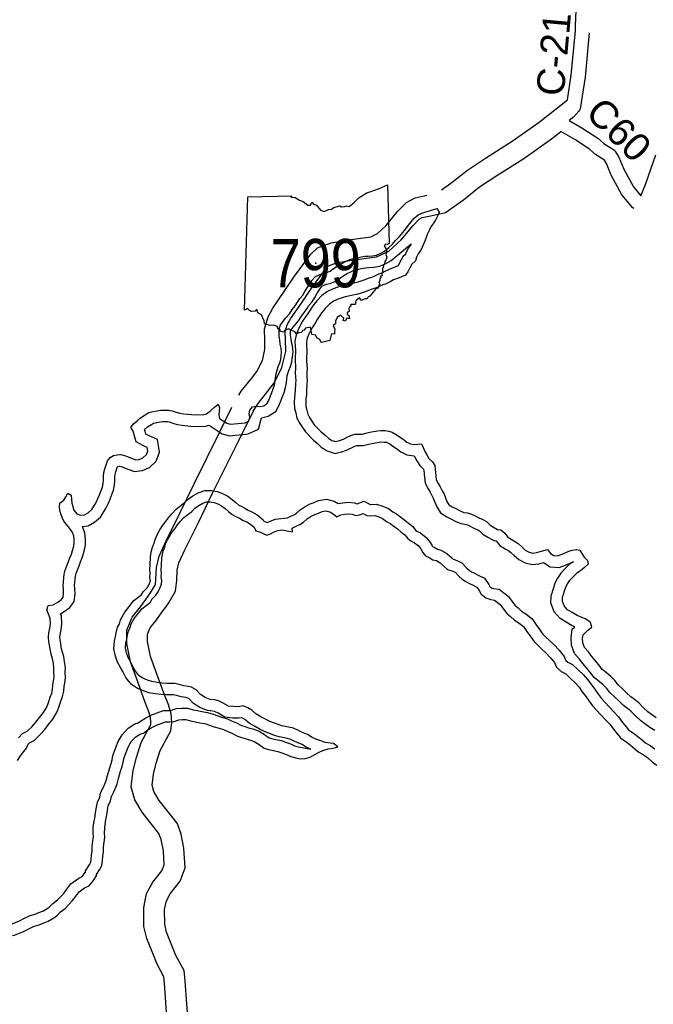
# Model space of a CAD drawing. Header units: feet. Extents: x 2324188 to 2324820, y 186207 to 186678.
# Tile 14 of 41: x 2324376 to 2324411, y 186352 to 186408. Entities that reach past the tile are written whole.
import ezdxf
from ezdxf.enums import TextEntityAlignment as Align

# ---------------------------------------------------------------- set-up
doc = ezdxf.new("R2010")
doc.units = ezdxf.units.FT
doc.header["$MEASUREMENT"] = 0
doc.linetypes.add('waterex', pattern=[0])
for name, color, linetype in [('61', 7, 'Continuous'), ('62', 7, 'Continuous'), ('RD_X_Cells', 7, 'Continuous'), ('RT-MKR', 7, 'Continuous'), ('UT_X_Water', 133, 'waterex')]:
    doc.layers.add(name, color=color, linetype=linetype)
doc.styles.add('ARIAL', font='arial.ttf')
doc.styles.add('ROAD', font='arial.ttf', dxfattribs={"height": 400})

# ---------------------------------------------------------------- blocks, each defined once
blk = doc.blocks.new('SR3  _')
at = {"layer": '61', "color": 0, "linetype": 'Continuous'}
blk.add_lwpolyline([(-794, 884), (-240, 893), (-249, 876), (-197, 872), (-141, 842), (-94, 823), (-37, 777), (-2, 778), (12, 815), (39, 786), (70, 781), (124, 713), (168, 698), (222, 722), (262, 725), (291, 749), (367, 768), (388, 756), (428, 759), (448, 768), (484, 760), (545, 812), (609, 873), (707, 931), (853, 985), (968, 1034), (985, 294), (985, 294), (968, 283), (941, 288), (924, 267), (946, 233), (956, 196), (947, 156), (956, 122), (950, 94), (933, 67), (927, 40), (913, 12), (914, -3), (901, -16), (903, -62), (896, -88), (899, -110), (877, -115), (882, -134), (868, -148), (871, -172), (855, -188), (870, -219), (858, -229), (848, -266), (820, -274), (763, -343), (744, -369), (721, -376), (709, -403), (681, -403), (640, -421), (613, -389), (566, -428), (560, -472), (501, -471), (503, -494), (490, -500), (478, -523), (485, -563), (457, -573), (460, -596), (478, -610), (486, -655), (456, -646), (432, -683), (407, -674), (415, -643), (373, -605), (333, -635), (312, -684), (312, -717), (282, -737), (301, -783), (298, -815), (299, -845), (261, -844), (239, -926), (239, -926), (174, -942), (129, -951), (114, -914), (81, -895), (61, -857), (15, -852), (4, -800), (-2, -759), (-65, -769), (-82, -795), (-104, -801), (-117, -827), (-148, -829), (-180, -841), (-202, -816), (-255, -791), (-279, -778), (-330, -798), (-340, -822), (-380, -812), (-390, -785), (-414, -777), (-419, -748), (-471, -733), (-511, -739), (-581, -716), (-585, -679), (-609, -633), (-621, -602), (-665, -577), (-674, -540), (-689, -541), (-701, -556), (-751, -563), (-770, -548), (-798, -522), (-834, -543), (-834, -543), (-794, 884)], close=True, dxfattribs=at)
at = {"layer": '61', "color": 0}
blk.add_point((63, 48), dxfattribs=at)
at = {"layer": '62', "color": 0, "linetype": 'Continuous'}
blk.add_line((-834, -543), (-794, 884), dxfattribs=at)
for points in [[(-794, 884), (-240, 893), (-249, 876), (-197, 872), (-141, 842), (-94, 823), (-37, 777), (-2, 778), (12, 815), (39, 786), (70, 781), (124, 713), (168, 698), (222, 722), (262, 725), (291, 749), (367, 768), (388, 756), (428, 759), (448, 768), (484, 760), (545, 812), (609, 873), (707, 931), (853, 985), (968, 1034), (985, 294)], [(985, 294), (968, 283), (941, 288), (924, 267), (946, 233), (956, 196), (947, 156), (956, 122), (950, 94), (933, 67), (927, 40), (913, 12), (914, -3), (901, -16), (903, -62), (896, -88), (899, -110), (877, -115), (882, -134), (868, -148), (871, -172), (855, -188), (870, -219), (858, -229), (848, -266), (820, -274), (763, -343), (744, -369), (721, -376), (709, -403), (681, -403), (640, -421), (613, -389), (566, -428), (560, -472), (501, -471), (503, -494), (490, -500), (478, -523), (485, -563), (457, -573), (460, -596), (478, -610), (486, -655), (456, -646), (432, -683), (407, -674), (415, -643), (373, -605), (333, -635), (312, -684), (312, -717), (282, -737), (301, -783), (298, -815), (299, -845), (261, -844), (239, -926)], [(239, -926), (174, -942), (129, -951), (114, -914), (81, -895), (61, -857), (15, -852), (4, -800), (-2, -759), (-65, -769), (-82, -795), (-104, -801), (-117, -827), (-148, -829), (-180, -841), (-202, -816), (-255, -791), (-279, -778), (-330, -798), (-340, -822), (-380, -812), (-390, -785), (-414, -777), (-419, -748), (-471, -733), (-511, -739), (-581, -716), (-585, -679), (-609, -633), (-621, -602), (-665, -577), (-674, -540), (-689, -541), (-701, -556), (-751, -563), (-770, -548), (-798, -522), (-834, -543)]]:
    blk.add_lwpolyline(points, dxfattribs=at)

msp = doc.modelspace()

# ---------------------------------------------------------------- linework, layer by layer
at = {"layer": 'RD_X_Cells'}
for points in [[(2324406.541, 186403.269), (2324406.76, 186404.666), (2324406.997, 186407.179), (2324407.004, 186407.419), (2324407.001, 186407.447), (2324407.005, 186407.47), (2324407.031, 186408.34)], [(2324407.773, 186407.071), (2324407.537, 186404.568), (2324407.254, 186402.765), (2324407.228, 186402.693), (2324407.189, 186402.628), (2324406.903, 186402.313), (2324406.648, 186402.112), (2324407.363, 186401.695), (2324408.267, 186401.108), (2324408.601, 186400.808), (2324409.165, 186400.442), (2324409.223, 186400.383), (2324409.45, 186400.032), (2324409.733, 186399.348), (2324410.279, 186398.343), (2324410.693, 186397.846), (2324410.971, 186398.484), (2324411.547, 186400.16)], [(2324409.026, 186399.011), (2324408.754, 186399.667), (2324408.633, 186399.854), (2324408.124, 186400.184), (2324407.79, 186400.484), (2324406.952, 186401.028), (2324406.169, 186401.485)], [(2324410.297, 186397.123), (2324410.245, 186397.16), (2324409.628, 186397.902), (2324409.026, 186399.011)]]:
    msp.add_lwpolyline(points, dxfattribs=at)
at = {"layer": 'RD_X_Cells', "color": 2, "linetype": 'Continuous'}
for points in [[(2324399.415, 186398.176), (2324399.942, 186398.553), (2324400.871, 186399.298), (2324401.906, 186399.976), (2324403.415, 186400.929), (2324404.939, 186402.013), (2324406.541, 186403.269)], [(2324388.73, 186385.639), (2324389.012, 186386.074), (2324389.574, 186386.773), (2324389.94, 186387.259), (2324390.366, 186388.103), (2324390.583, 186389.01), (2324390.563, 186389.672), (2324390.555, 186390.145), (2324390.667, 186390.532), (2324390.849, 186390.861), (2324391.468, 186391.759), (2324392.044, 186392.601), (2324392.889, 186393.753), (2324393.009, 186393.869), (2324393.466, 186394.033), (2324394.321, 186394.186), (2324395.73, 186394.384), (2324396.429, 186394.702), (2324397.13, 186395.345), (2324397.803, 186396.164), (2324398.134, 186396.514), (2324398.313, 186396.605), (2324398.682, 186396.69), (2324399.045, 186396.766), (2324399.642, 186396.894), (2324400.652, 186397.617), (2324401.562, 186398.346), (2324402.541, 186398.988), (2324404.069, 186399.953), (2324405.641, 186401.072), (2324406.169, 186401.485)], [(2324387.915, 186386.541), (2324388.058, 186386.762), (2324388.647, 186387.495), (2324388.939, 186387.882), (2324389.256, 186388.51), (2324389.404, 186389.131), (2324389.389, 186389.645), (2324389.378, 186390.302), (2324389.576, 186390.986), (2324389.85, 186391.48), (2324390.5, 186392.424), (2324391.086, 186393.28), (2324392.001, 186394.527), (2324392.374, 186394.89), (2324393.163, 186395.171), (2324394.135, 186395.346), (2324395.398, 186395.523), (2324395.772, 186395.694), (2324396.275, 186396.154), (2324396.922, 186396.942), (2324397.421, 186397.468), (2324397.91, 186397.718), (2324398.431, 186397.837), (2324398.574, 186397.867)], [(2324383.889, 186350.779), (2324383.72, 186353.236), (2324383.68, 186353.585), (2324383.291, 186354.296), (2324382.703, 186355.764), (2324382.548, 186356.43), (2324382.54, 186357.506), (2324382.7, 186358.311), (2324383.056, 186358.944), (2324383.562, 186359.59), (2324383.7, 186359.941), (2324383.65, 186360.727), (2324383.517, 186361.36), (2324383.396, 186361.702), (2324382.441, 186362.913), (2324382.028, 186363.613), (2324381.818, 186364.346), (2324381.935, 186365.28), (2324382.116, 186366.019), (2324382.385, 186366.869), (2324382.93, 186367.885), (2324382.944, 186368.019), (2324382.926, 186368.295), (2324382.813, 186368.657), (2324382.621, 186369.135), (2324382.215, 186370.245), (2324381.781, 186371.43), (2324381.583, 186372.464), (2324381.571, 186373.226), (2324381.87, 186373.966), (2324382.343, 186374.555), (2324382.645, 186374.967), (2324382.828, 186375.208), (2324382.971, 186375.431), (2324383.198, 186375.817), (2324383.229, 186376.126), (2324383.252, 186376.776), (2324383.402, 186377.416), (2324383.8, 186378.293), (2324384.576, 186379.85), (2324385.386, 186381.511), (2324386.855, 186384.462), (2324387.534, 186385.855)], [(2324385.066, 186350.777), (2324384.889, 186353.343), (2324384.82, 186353.947), (2324384.355, 186354.798), (2324383.827, 186356.118), (2324383.721, 186356.57), (2324383.715, 186357.395), (2324383.816, 186357.898), (2324384.036, 186358.29), (2324384.592, 186359.001), (2324384.889, 186359.754), (2324384.816, 186360.886), (2324384.65, 186361.679), (2324384.446, 186362.252), (2324384.352, 186362.386), (2324383.412, 186363.578), (2324383.116, 186364.081), (2324383.013, 186364.439), (2324383.091, 186365.067), (2324383.247, 186365.702), (2324383.471, 186366.41), (2324384.075, 186367.534), (2324384.122, 186367.996), (2324384.09, 186368.509), (2324383.921, 186369.052), (2324383.717, 186369.557), (2324383.318, 186370.649), (2324382.917, 186371.745), (2324382.756, 186372.584), (2324382.749, 186373.007), (2324382.894, 186373.366), (2324383.275, 186373.84), (2324383.586, 186374.265), (2324383.791, 186374.534), (2324383.972, 186374.816), (2324384.34, 186375.443), (2324384.402, 186376.046), (2324384.421, 186376.62), (2324384.519, 186377.035), (2324384.861, 186377.788), (2324385.63, 186379.331), (2324386.44, 186380.992), (2324387.909, 186383.943), (2324388.765, 186385.701)]]:
    msp.add_lwpolyline(points, dxfattribs=at)
at = {"layer": 'UT_X_Water'}
for points in [[(2324390.298, 186388.569), (2324390.33, 186388.78), (2324390.345, 186388.984), (2324390.321, 186389.212), (2324390.258, 186389.431), (2324390.243, 186389.659), (2324390.211, 186389.902), (2324390.21, 186390.325), (2324390.281, 186390.529), (2324390.593, 186390.922), (2324390.789, 186391.149), (2324390.953, 186391.393), (2324391.109, 186391.605), (2324391.242, 186391.809), (2324391.374, 186392.021), (2324391.554, 186392.217), (2324391.671, 186392.413), (2324391.796, 186392.618), (2324391.929, 186392.837), (2324392.062, 186393.034), (2324392.265, 186393.261), (2324392.484, 186393.364), (2324392.695, 186393.45), (2324392.898, 186393.498), (2324393.102, 186393.577), (2324393.336, 186393.75), (2324393.54, 186393.875), (2324393.751, 186394.001), (2324394.001, 186394.127), (2324394.204, 186394.237), (2324394.416, 186394.285), (2324394.635, 186394.332), (2324394.846, 186394.38), (2324395.057, 186394.411), (2324395.26, 186394.42), (2324395.495, 186394.436), (2324395.722, 186394.475), (2324395.964, 186394.585), (2324396.183, 186394.711), (2324396.418, 186394.908), (2324396.629, 186395.104), (2324396.801, 186395.308), (2324397.035, 186395.536), (2324397.215, 186395.756), (2324397.379, 186395.968), (2324397.528, 186396.172), (2324397.699, 186396.384), (2324397.864, 186396.581), (2324398.082, 186396.754), (2324398.301, 186396.856), (2324398.52, 186396.935), (2324398.724, 186396.99), (2324399.146, 186397.116), (2324399.279, 186396.905), (2324399.17, 186396.693), (2324399.076, 186396.497), (2324398.951, 186396.285), (2324398.811, 186396.088), (2324398.709, 186395.876), (2324398.6, 186395.649), (2324398.522, 186395.429), (2324398.436, 186395.225), (2324398.327, 186394.966), (2324398.226, 186394.762), (2324398.093, 186394.558), (2324397.991, 186394.362), (2324397.929, 186394.15), (2324397.726, 186393.969), (2324397.609, 186393.757), (2324397.507, 186393.537), (2324397.359, 186393.341), (2324397.14, 186393.254), (2324396.913, 186393.152), (2324396.694, 186393.073), (2324396.491, 186392.971), (2324396.279, 186392.853), (2324396.076, 186392.79), (2324395.873, 186392.695), (2324395.662, 186392.601), (2324395.45, 186392.546), (2324395.239, 186392.459), (2324394.793, 186392.309), (2324394.59, 186392.254), (2324394.387, 186392.207), (2324394.144, 186392.151), (2324393.941, 186392.112), (2324393.722, 186392.041), (2324393.503, 186391.97), (2324393.284, 186391.867), (2324393.057, 186391.695), (2324392.815, 186391.459), (2324392.635, 186391.231), (2324392.369, 186390.823), (2324392.244, 186390.627), (2324392.088, 186390.391), (2324391.979, 186390.195), (2324391.885, 186389.991), (2324391.799, 186389.779), (2324391.753, 186389.544), (2324391.761, 186389.348), (2324391.785, 186389.128)], [(2324390.932, 186388.435), (2324390.972, 186388.709), (2324390.993, 186388.994), (2324390.958, 186389.335), (2324390.898, 186389.544), (2324390.886, 186389.723), (2324390.857, 186389.944), (2324390.856, 186390.215), (2324391.091, 186390.51), (2324391.303, 186390.757), (2324391.481, 186391.021), (2324391.64, 186391.237), (2324391.786, 186391.461), (2324391.891, 186391.628), (2324392.075, 186391.83), (2324392.224, 186392.079), (2324392.348, 186392.282), (2324392.473, 186392.489), (2324392.573, 186392.636), (2324392.659, 186392.732), (2324392.743, 186392.772), (2324392.892, 186392.833), (2324393.089, 186392.879), (2324393.416, 186393.005), (2324393.699, 186393.214), (2324393.875, 186393.323), (2324394.062, 186393.435), (2324394.3, 186393.555), (2324394.433, 186393.627), (2324394.555, 186393.654), (2324394.774, 186393.701), (2324394.965, 186393.744), (2324395.118, 186393.767), (2324395.296, 186393.774), (2324395.573, 186393.794), (2324395.914, 186393.853), (2324396.26, 186394.01), (2324396.555, 186394.18), (2324397.686, 186395.127), (2324397.664, 186395.083), (2324397.534, 186394.883), (2324397.389, 186394.603), (2324397.361, 186394.51), (2324397.214, 186394.378), (2324397.032, 186394.049), (2324396.951, 186393.875), (2324396.888, 186393.849), (2324396.67, 186393.751), (2324396.438, 186393.668), (2324396.188, 186393.542), (2324396.023, 186393.45), (2324395.843, 186393.394), (2324395.605, 186393.283), (2324395.446, 186393.212), (2324395.245, 186393.16), (2324395.014, 186393.065), (2324394.606, 186392.928), (2324394.432, 186392.88), (2324394.241, 186392.836), (2324394.011, 186392.783), (2324393.779, 186392.738), (2324393.523, 186392.655), (2324393.266, 186392.572), (2324392.947, 186392.423), (2324392.634, 186392.185), (2324392.334, 186391.892), (2324392.11, 186391.608), (2324391.826, 186391.172), (2324391.703, 186390.979), (2324391.536, 186390.727), (2324391.402, 186390.487), (2324391.292, 186390.247), (2324391.178, 186389.965), (2324391.104, 186389.594), (2324391.116, 186389.3), (2324391.136, 186389.115)], [(2324391.136, 186389.115), (2324391.125, 186388.962), (2324391.107, 186388.699), (2324391.117, 186388.424), (2324391.133, 186388.227), (2324391.139, 186388.07), (2324391.124, 186387.836), (2324391.133, 186387.556), (2324391.147, 186387.381), (2324391.134, 186387.22), (2324391.119, 186386.797), (2324391.105, 186386.624), (2324391.082, 186386.412), (2324391.063, 186386.162), (2324391.075, 186385.797), (2324391.154, 186385.542), (2324391.213, 186385.249), (2324391.372, 186384.943), (2324391.526, 186384.708), (2324391.697, 186384.457), (2324392.158, 186383.996), (2324392.367, 186383.819), (2324392.592, 186383.604), (2324392.922, 186383.388), (2324393.383, 186383.247), (2324393.816, 186383.352), (2324394.108, 186383.457), (2324394.341, 186383.579), (2324394.503, 186383.651), (2324394.616, 186383.688), (2324394.707, 186383.695), (2324394.973, 186383.686), (2324395.279, 186383.763), (2324395.475, 186383.811), (2324395.667, 186383.84), (2324395.874, 186383.877), (2324396.017, 186383.893), (2324396.156, 186383.888), (2324396.283, 186383.874), (2324396.36, 186383.851), (2324396.48, 186383.782), (2324396.656, 186383.649), (2324396.855, 186383.514), (2324397.101, 186383.331), (2324397.447, 186383.159), (2324397.843, 186383.101), (2324397.862, 186383.103), (2324397.877, 186383.067), (2324398.013, 186382.825), (2324398.183, 186382.559), (2324398.385, 186382.349), (2324398.392, 186382.34), (2324398.396, 186382.292), (2324398.429, 186382.068), (2324398.45, 186381.894), (2324398.476, 186381.564), (2324398.658, 186381.237), (2324398.757, 186381.045), (2324398.875, 186380.826), (2324398.958, 186380.666), (2324399.026, 186380.49), (2324399.134, 186380.225), (2324399.349, 186379.873)], [(2324391.785, 186389.128), (2324391.769, 186388.916), (2324391.754, 186388.689), (2324391.762, 186388.461), (2324391.778, 186388.265), (2324391.786, 186388.062), (2324391.77, 186387.826), (2324391.778, 186387.591), (2324391.794, 186387.379), (2324391.779, 186387.183), (2324391.764, 186386.76), (2324391.748, 186386.564), (2324391.725, 186386.352), (2324391.71, 186386.148), (2324391.718, 186385.905), (2324391.781, 186385.701), (2324391.828, 186385.466), (2324391.93, 186385.27), (2324392.063, 186385.067), (2324392.196, 186384.871), (2324392.596, 186384.472), (2324392.799, 186384.299), (2324392.995, 186384.112), (2324393.199, 186383.979), (2324393.402, 186383.916), (2324393.629, 186383.972), (2324393.848, 186384.05), (2324394.059, 186384.161), (2324394.27, 186384.255), (2324394.489, 186384.326), (2324394.693, 186384.342), (2324394.904, 186384.335), (2324395.123, 186384.39), (2324395.35, 186384.445), (2324395.561, 186384.477), (2324395.78, 186384.516), (2324395.992, 186384.54), (2324396.203, 186384.533), (2324396.414, 186384.51), (2324396.618, 186384.447), (2324396.837, 186384.322), (2324397.033, 186384.174), (2324397.228, 186384.041), (2324397.44, 186383.884), (2324397.643, 186383.783), (2324397.855, 186383.752), (2324398.074, 186383.776), (2324398.277, 186383.784), (2324398.363, 186383.572), (2324398.458, 186383.353), (2324398.567, 186383.157), (2324398.693, 186382.961), (2324398.889, 186382.758), (2324399.022, 186382.562), (2324399.038, 186382.366), (2324399.069, 186382.154), (2324399.093, 186381.958), (2324399.109, 186381.754), (2324399.226, 186381.543), (2324399.328, 186381.347), (2324399.446, 186381.128), (2324399.548, 186380.932), (2324399.626, 186380.728), (2324399.713, 186380.516), (2324399.822, 186380.336)], [(2324387.658, 186384.918), (2324387.869, 186384.941), (2324388.08, 186384.965), (2324388.284, 186384.981), (2324388.495, 186385.076), (2324388.55, 186385.288), (2324388.518, 186385.492), (2324388.541, 186385.688), (2324388.705, 186385.884), (2324388.924, 186385.924), (2324389.128, 186385.9), (2324389.331, 186385.948), (2324389.535, 186386.081), (2324389.636, 186386.293), (2324389.722, 186386.505), (2324389.8, 186386.701), (2324389.87, 186386.905), (2324389.94, 186387.125), (2324389.979, 186387.345), (2324390.01, 186387.549), (2324390.033, 186387.76), (2324390.088, 186387.957), (2324390.158, 186388.161), (2324390.244, 186388.373), (2324390.298, 186388.569)], [(2324387.731, 186384.276), (2324387.942, 186384.3), (2324388.142, 186384.322), (2324388.446, 186384.346), (2324389.043, 186384.613), (2324389.208, 186385.256), (2324389.59, 186385.345), (2324390.039, 186385.64), (2324390.227, 186386.032), (2324390.321, 186386.265), (2324390.406, 186386.477), (2324390.483, 186386.702), (2324390.569, 186386.97), (2324390.616, 186387.24), (2324390.651, 186387.465), (2324390.67, 186387.638), (2324390.705, 186387.765), (2324390.763, 186387.934), (2324390.856, 186388.164), (2324390.932, 186388.435)], [(2324377.671, 186374.816), (2324377.882, 186374.975), (2324377.975, 186375.098), (2324377.998, 186375.302), (2324377.99, 186375.545), (2324377.974, 186375.765), (2324377.981, 186375.969), (2324378.005, 186376.188), (2324378.036, 186376.408), (2324378.09, 186376.628), (2324378.176, 186376.879), (2324378.277, 186377.114), (2324378.355, 186377.326), (2324378.441, 186377.538), (2324378.504, 186377.742), (2324378.55, 186377.938), (2324378.597, 186378.134), (2324378.597, 186378.33), (2324378.565, 186378.581), (2324378.487, 186378.808), (2324378.33, 186379.004), (2324378.15, 186379.208), (2324378.009, 186379.403), (2324377.907, 186379.615), (2324377.836, 186379.811), (2324377.781, 186380.015), (2324377.765, 186380.218), (2324377.781, 186380.415), (2324378, 186380.587), (2324378.125, 186380.784), (2324378.234, 186380.988), (2324378.43, 186380.87), (2324378.446, 186380.635), (2324378.469, 186380.424), (2324378.509, 186380.228), (2324378.571, 186380.024), (2324378.744, 186379.82), (2324378.955, 186379.742), (2324379.174, 186379.766), (2324379.378, 186379.884), (2324379.589, 186380.065), (2324379.839, 186380.457), (2324379.94, 186380.685), (2324380.034, 186380.905), (2324380.127, 186381.14), (2324380.197, 186381.336), (2324380.244, 186381.532), (2324380.252, 186381.728), (2324380.259, 186381.948), (2324380.283, 186382.16), (2324380.329, 186382.372), (2324380.399, 186382.599), (2324380.477, 186382.819), (2324380.626, 186383.015), (2324380.829, 186383.125), (2324381.033, 186383.165), (2324381.236, 186383.181), (2324381.447, 186383.126), (2324381.651, 186383.048), (2324381.87, 186382.955), (2324382.081, 186382.877), (2324382.285, 186382.901), (2324382.488, 186382.995), (2324382.691, 186383.184), (2324382.769, 186383.38), (2324382.738, 186383.584), (2324382.519, 186383.677), (2324382.112, 186383.896), (2324381.986, 186384.304), (2324381.931, 186384.507), (2324381.805, 186384.719), (2324381.954, 186384.923), (2324382.157, 186385.08), (2324382.36, 186385.261), (2324382.611, 186385.426), (2324382.822, 186385.568), (2324383.072, 186385.623), (2324383.283, 186385.647), (2324383.502, 186385.686), (2324383.729, 186385.695), (2324383.948, 186385.695), (2324384.152, 186385.648), (2324384.371, 186385.578), (2324384.574, 186385.516), (2324384.794, 186385.485), (2324385.232, 186385.439), (2324385.459, 186385.423), (2324385.662, 186385.439), (2324385.889, 186385.424), (2324386.092, 186385.479), (2324386.335, 186385.668), (2324386.546, 186385.857), (2324386.749, 186386.029), (2324386.835, 186385.834), (2324386.812, 186385.63), (2324386.797, 186385.426), (2324386.836, 186385.222), (2324387.04, 186385.081), (2324387.251, 186384.956), (2324387.455, 186384.894), (2324387.658, 186384.918)], [(2324379.068, 186379.105), (2324379.38, 186379.139), (2324379.753, 186379.355), (2324380.082, 186379.637), (2324380.409, 186380.151), (2324380.532, 186380.427), (2324380.631, 186380.659), (2324380.732, 186380.912), (2324380.818, 186381.152), (2324380.887, 186381.444), (2324380.897, 186381.705), (2324380.904, 186381.902), (2324380.921, 186382.055), (2324380.954, 186382.207), (2324381.013, 186382.396), (2324381.053, 186382.509), (2324381.055, 186382.511), (2324381.12, 186382.524), (2324381.179, 186382.529), (2324381.25, 186382.51), (2324381.408, 186382.45), (2324381.631, 186382.354), (2324382.003, 186382.217), (2324382.463, 186382.271), (2324382.853, 186382.452), (2324383.238, 186382.809), (2324383.435, 186383.305), (2324383.321, 186384.037), (2324382.799, 186384.26), (2324382.651, 186384.34), (2324382.607, 186384.483), (2324382.578, 186384.59), (2324382.755, 186384.747), (2324382.968, 186384.888), (2324383.08, 186384.963), (2324383.178, 186384.985), (2324383.377, 186385.007), (2324383.572, 186385.043), (2324383.741, 186385.049), (2324383.876, 186385.049), (2324383.981, 186385.025), (2324384.178, 186384.962), (2324384.434, 186384.883), (2324384.714, 186384.844), (2324385.176, 186384.795), (2324385.462, 186384.776), (2324385.666, 186384.792), (2324385.954, 186384.772), (2324386.239, 186384.85), (2324386.691, 186384.537), (2324386.988, 186384.361), (2324387.395, 186384.236), (2324387.733, 186384.276)], [(2324382.411, 186375.244), (2324382.501, 186375.405), (2324382.722, 186375.628), (2324382.796, 186375.732), (2324382.86, 186375.871), (2324382.908, 186375.984), (2324382.911, 186376.015), (2324382.881, 186376.208), (2324382.89, 186376.441), (2324382.882, 186376.642), (2324382.891, 186376.937), (2324382.923, 186377.389), (2324382.954, 186377.646), (2324383.031, 186377.933), (2324383.12, 186378.152), (2324383.184, 186378.373), (2324383.299, 186378.635), (2324383.43, 186378.87), (2324383.582, 186379.118), (2324383.777, 186379.364), (2324383.942, 186379.595), (2324384.131, 186379.829), (2324384.374, 186380.093), (2324384.648, 186380.312), (2324384.835, 186380.451), (2324385.045, 186380.654), (2324385.314, 186380.841), (2324385.616, 186381.015), (2324385.996, 186381.138), (2324386.364, 186381.138), (2324386.693, 186381.09), (2324387.006, 186380.97), (2324387.292, 186380.812), (2324387.539, 186380.631), (2324387.754, 186380.459), (2324387.921, 186380.318), (2324388.055, 186380.245), (2324388.27, 186380.138), (2324388.46, 186380.025), (2324388.668, 186379.941), (2324388.966, 186379.769), (2324389.305, 186379.472), (2324389.341, 186379.398), (2324389.522, 186379.321), (2324389.654, 186379.387), (2324389.98, 186379.516), (2324390.674, 186379.595), (2324390.909, 186379.7), (2324391.071, 186379.776), (2324391.196, 186379.855), (2324391.401, 186380.046), (2324391.684, 186380.236), (2324391.968, 186380.384), (2324392.19, 186380.461), (2324392.446, 186380.576), (2324392.882, 186380.657), (2324393.324, 186380.532), (2324393.556, 186380.398), (2324393.821, 186380.449), (2324394.117, 186380.472), (2324394.479, 186380.447), (2324394.621, 186380.392), (2324395.02, 186380.541), (2324395.36, 186380.358), (2324395.393, 186380.355), (2324395.725, 186380.366), (2324396.089, 186380.262), (2324396.402, 186380.118), (2324396.648, 186379.932), (2324396.855, 186379.817), (2324397.097, 186379.64), (2324397.32, 186379.469), (2324397.53, 186379.29), (2324397.78, 186379.1), (2324397.937, 186378.897), (2324398.016, 186378.837), (2324398.221, 186378.734), (2324398.542, 186378.487), (2324398.765, 186378.195), (2324398.882, 186377.999), (2324398.905, 186377.968), (2324398.994, 186377.931), (2324399.175, 186377.822), (2324399.366, 186377.77), (2324399.715, 186377.577), (2324399.992, 186377.32), (2324400.066, 186377.246), (2324400.15, 186377.227), (2324400.554, 186377.046), (2324400.824, 186376.757), (2324400.979, 186376.632)], [(2324382.912, 186374.817), (2324383.021, 186375.013), (2324383.217, 186375.21), (2324383.357, 186375.406), (2324383.451, 186375.61), (2324383.545, 186375.83), (2324383.56, 186376.041), (2324383.529, 186376.245), (2324383.536, 186376.441), (2324383.528, 186376.645), (2324383.536, 186376.904), (2324383.567, 186377.327), (2324383.59, 186377.523), (2324383.644, 186377.727), (2324383.73, 186377.939), (2324383.793, 186378.151), (2324383.878, 186378.347), (2324383.988, 186378.544), (2324384.113, 186378.748), (2324384.292, 186378.975), (2324384.456, 186379.203), (2324384.621, 186379.407), (2324384.816, 186379.619), (2324385.043, 186379.8), (2324385.254, 186379.957), (2324385.457, 186380.154), (2324385.66, 186380.295), (2324385.879, 186380.421), (2324386.098, 186380.492), (2324386.317, 186380.493), (2324386.528, 186380.462), (2324386.732, 186380.383), (2324386.943, 186380.266), (2324387.147, 186380.118), (2324387.343, 186379.961), (2324387.554, 186379.781), (2324387.758, 186379.672), (2324387.961, 186379.57), (2324388.173, 186379.445), (2324388.384, 186379.359), (2324388.588, 186379.242), (2324388.784, 186379.07), (2324388.885, 186378.866), (2324389.089, 186378.804), (2324389.308, 186378.71), (2324389.512, 186378.616), (2324389.715, 186378.695), (2324389.918, 186378.797), (2324390.137, 186378.884), (2324390.349, 186378.908), (2324390.56, 186378.877), (2324390.763, 186378.838), (2324390.967, 186378.807), (2324390.951, 186379.011), (2324391.178, 186379.113), (2324391.381, 186379.208), (2324391.592, 186379.341), (2324391.803, 186379.538), (2324392.014, 186379.679), (2324392.225, 186379.789), (2324392.429, 186379.86), (2324392.64, 186379.955), (2324392.851, 186379.994), (2324393.07, 186379.932), (2324393.274, 186379.815), (2324393.47, 186379.658), (2324393.704, 186379.769), (2324393.908, 186379.808), (2324394.119, 186379.824), (2324394.338, 186379.809), (2324394.542, 186379.731), (2324394.761, 186379.755), (2324394.972, 186379.834), (2324395.175, 186379.724), (2324395.379, 186379.709), (2324395.645, 186379.717), (2324395.864, 186379.655), (2324396.068, 186379.561), (2324396.295, 186379.389), (2324396.506, 186379.272), (2324396.71, 186379.123), (2324396.913, 186378.967), (2324397.125, 186378.787), (2324397.321, 186378.638), (2324397.477, 186378.434), (2324397.673, 186378.286), (2324397.877, 186378.184), (2324398.08, 186378.028), (2324398.229, 186377.832), (2324398.347, 186377.636), (2324398.496, 186377.44), (2324398.699, 186377.354), (2324398.918, 186377.222), (2324399.122, 186377.167), (2324399.333, 186377.05), (2324399.545, 186376.854), (2324399.741, 186376.658), (2324399.944, 186376.612), (2324400.171, 186376.51), (2324400.383, 186376.283), (2324400.586, 186376.119)], [(2324399.349, 186379.873), (2324399.708, 186379.643), (2324399.927, 186379.542), (2324400.175, 186379.402), (2324400.497, 186379.271), (2324400.736, 186379.236), (2324400.879, 186379.192), (2324401.033, 186379.123), (2324401.241, 186379.012), (2324401.465, 186378.916), (2324401.561, 186378.866), (2324401.747, 186378.673), (2324402.033, 186378.497), (2324402.37, 186378.31), (2324402.491, 186378.297), (2324402.507, 186378.282), (2324402.703, 186378.027), (2324403.015, 186377.835), (2324403.214, 186377.72), (2324403.343, 186377.638), (2324403.506, 186377.482), (2324403.782, 186377.227), (2324404.144, 186377.046), (2324404.537, 186376.945), (2324404.913, 186376.987), (2324405.178, 186377.057), (2324405.571, 186376.821), (2324406.065, 186376.784), (2324406.427, 186376.914), (2324406.661, 186377.01), (2324406.846, 186377.092), (2324406.883, 186377.104), (2324406.885, 186377.101), (2324406.659, 186376.96), (2324406.403, 186376.703), (2324406.165, 186376.464), (2324405.971, 186376.177), (2324405.833, 186375.889), (2324405.744, 186375.631), (2324405.682, 186375.408), (2324405.655, 186375.299)], [(2324399.822, 186380.336), (2324400.018, 186380.211), (2324400.222, 186380.117), (2324400.457, 186379.985), (2324400.668, 186379.899), (2324400.879, 186379.868), (2324401.106, 186379.797), (2324401.318, 186379.704), (2324401.521, 186379.594), (2324401.74, 186379.501), (2324401.952, 186379.391), (2324402.155, 186379.18), (2324402.359, 186379.055), (2324402.57, 186378.938), (2324402.774, 186378.914), (2324402.985, 186378.719), (2324403.142, 186378.515), (2324403.346, 186378.39), (2324403.549, 186378.273), (2324403.745, 186378.148), (2324403.949, 186377.952), (2324404.152, 186377.764), (2324404.372, 186377.655), (2324404.583, 186377.6), (2324404.794, 186377.624), (2324405.005, 186377.679), (2324405.209, 186377.75), (2324405.412, 186377.79), (2324405.577, 186377.571), (2324405.772, 186377.453), (2324405.976, 186377.438), (2324406.195, 186377.517), (2324406.406, 186377.603), (2324406.617, 186377.698), (2324406.821, 186377.761), (2324407.032, 186377.793), (2324407.243, 186377.77), (2324407.353, 186377.566), (2324407.486, 186377.362), (2324407.682, 186377.167), (2324407.713, 186376.971), (2324407.51, 186376.782), (2324407.291, 186376.593), (2324407.065, 186376.452), (2324406.861, 186376.248), (2324406.666, 186376.051), (2324406.533, 186375.855), (2324406.432, 186375.643), (2324406.361, 186375.439), (2324406.307, 186375.243), (2324406.288, 186375.166)], [(2324378.029, 186374.277), (2324378.343, 186374.514), (2324378.596, 186374.85), (2324378.645, 186375.276), (2324378.635, 186375.579), (2324378.621, 186375.776), (2324378.626, 186375.923), (2324378.646, 186376.109), (2324378.671, 186376.285), (2324378.71, 186376.445), (2324378.779, 186376.646), (2324378.878, 186376.875), (2324378.958, 186377.093), (2324379.051, 186377.322), (2324379.127, 186377.572), (2324379.179, 186377.788), (2324379.243, 186378.059), (2324379.243, 186378.371), (2324379.198, 186378.728), (2324379.068, 186379.105)], [(2324400.979, 186376.632), (2324401.113, 186376.536), (2324401.277, 186376.457), (2324401.485, 186376.353), (2324401.837, 186376.177), (2324402.09, 186375.812), (2324402.152, 186375.701)], [(2324400.586, 186376.119), (2324400.782, 186375.978), (2324400.993, 186375.876), (2324401.197, 186375.775), (2324401.4, 186375.673), (2324401.542, 186375.47), (2324401.651, 186375.274)], [(2324402.152, 186375.701), (2324402.239, 186375.632), (2324402.347, 186375.592), (2324402.675, 186375.551), (2324403.202, 186375.129), (2324403.439, 186374.804), (2324403.583, 186374.62), (2324403.746, 186374.493), (2324403.944, 186374.301), (2324404.182, 186374.155), (2324404.538, 186373.865), (2324404.764, 186373.523), (2324404.976, 186373.248), (2324405.131, 186373.025), (2324405.285, 186372.869), (2324405.535, 186372.626), (2324405.776, 186372.408), (2324406.076, 186372.091), (2324406.361, 186371.733), (2324406.456, 186371.519), (2324406.556, 186371.424), (2324406.83, 186371.285), (2324407.151, 186370.973), (2324407.446, 186370.695), (2324407.706, 186370.406), (2324407.904, 186370.122), (2324408.126, 186369.835), (2324408.297, 186369.576), (2324408.464, 186369.355), (2324408.664, 186369.141), (2324408.927, 186368.862), (2324409.159, 186368.614), (2324409.442, 186368.314), (2324409.667, 186368.004), (2324409.865, 186367.753), (2324410.001, 186367.584), (2324410.289, 186367.392), (2324410.531, 186367.212), (2324410.805, 186366.971), (2324410.961, 186366.842), (2324411.234, 186366.686), (2324411.498, 186366.499)], [(2324375.433, 186367.121), (2324375.664, 186367.369), (2324375.936, 186367.515), (2324376.207, 186367.771), (2324376.423, 186368.01), (2324376.63, 186368.289), (2324376.853, 186368.56), (2324377.044, 186368.869), (2324377.134, 186369.138), (2324377.232, 186369.423), (2324377.322, 186369.66), (2324377.374, 186369.866), (2324377.385, 186370.133), (2324377.421, 186370.33), (2324377.456, 186370.582), (2324377.444, 186370.834), (2324377.448, 186371.078), (2324377.413, 186371.336), (2324377.369, 186371.595), (2324377.286, 186371.877), (2324377.227, 186372.175), (2324377.2, 186372.371), (2324377.165, 186372.575), (2324377.13, 186372.834), (2324377.158, 186373.07), (2324377.216, 186373.346), (2324377.243, 186373.614), (2324377.231, 186373.881), (2324377.133, 186374.131), (2324377.042, 186374.373), (2324377.125, 186374.626), (2324377.407, 186374.662), (2324377.671, 186374.816)], [(2324387.566, 186368.249), (2324387.138, 186368.305), (2324386.749, 186368.522), (2324386.546, 186368.616), (2324386.456, 186368.64), (2324386.141, 186368.671), (2324385.716, 186368.84), (2324385.347, 186369.075), (2324385.1, 186369.329), (2324385.001, 186369.387), (2324384.917, 186369.406), (2324384.663, 186369.451), (2324384.396, 186369.519), (2324384.21, 186369.556), (2324384.005, 186369.565), (2324383.808, 186369.561), (2324383.502, 186369.575), (2324383.187, 186369.616), (2324382.821, 186369.687), (2324382.514, 186369.797), (2324382.186, 186369.924), (2324381.837, 186370.158), (2324381.524, 186370.551), (2324381.345, 186370.878), (2324381.226, 186371.121), (2324381.056, 186371.416), (2324380.931, 186371.762), (2324380.844, 186372.176), (2324380.872, 186372.608), (2324380.94, 186372.87), (2324380.976, 186373.075), (2324381.057, 186373.39), (2324381.155, 186373.594), (2324381.212, 186373.822), (2324381.458, 186374.254), (2324381.73, 186374.59), (2324381.973, 186374.911), (2324382.28, 186375.136), (2324382.411, 186375.243)], [(2324387.612, 186368.894), (2324387.344, 186368.929), (2324387.044, 186369.097), (2324386.767, 186369.226), (2324386.57, 186369.278), (2324386.295, 186369.305), (2324386.011, 186369.418), (2324385.757, 186369.579), (2324385.502, 186369.842), (2324385.24, 186369.995), (2324385.044, 186370.039), (2324384.8, 186370.082), (2324384.54, 186370.149), (2324384.288, 186370.2), (2324384.013, 186370.211), (2324383.817, 186370.208), (2324383.558, 186370.219), (2324383.291, 186370.254), (2324382.992, 186370.312), (2324382.739, 186370.402), (2324382.486, 186370.5), (2324382.28, 186370.638), (2324382.064, 186370.91), (2324381.919, 186371.175), (2324381.797, 186371.424), (2324381.644, 186371.689), (2324381.553, 186371.939), (2324381.494, 186372.221), (2324381.513, 186372.505), (2324381.572, 186372.734), (2324381.608, 186372.939), (2324381.667, 186373.168), (2324381.766, 186373.374), (2324381.817, 186373.579), (2324381.993, 186373.889), (2324382.239, 186374.191), (2324382.431, 186374.446), (2324382.674, 186374.624), (2324382.912, 186374.817)], [(2324401.651, 186375.274), (2324401.919, 186375.061), (2324402.193, 186374.961), (2324402.413, 186374.933), (2324402.731, 186374.679), (2324402.924, 186374.415), (2324403.124, 186374.158), (2324403.322, 186374.004), (2324403.546, 186373.788), (2324403.807, 186373.627), (2324404.053, 186373.427), (2324404.238, 186373.147), (2324404.455, 186372.867), (2324404.631, 186372.611), (2324404.831, 186372.41), (2324405.094, 186372.154), (2324405.325, 186371.946), (2324405.588, 186371.667), (2324405.804, 186371.396), (2324405.918, 186371.138), (2324406.181, 186370.891), (2324406.45, 186370.754), (2324406.705, 186370.506), (2324406.984, 186370.244), (2324407.199, 186370.003), (2324407.384, 186369.739), (2324407.6, 186369.46), (2324407.769, 186369.203), (2324407.97, 186368.939), (2324408.193, 186368.699), (2324408.456, 186368.42), (2324408.688, 186368.172), (2324408.943, 186367.901), (2324409.152, 186367.614), (2324409.36, 186367.35), (2324409.56, 186367.102), (2324409.917, 186366.864), (2324410.124, 186366.71), (2324410.386, 186366.478), (2324410.593, 186366.309), (2324410.886, 186366.141), (2324411.092, 186365.995), (2324411.355, 186365.755), (2324411.609, 186365.587)], [(2324406.128, 186373.888), (2324405.793, 186374.267), (2324405.605, 186374.775), (2324405.628, 186375.142), (2324405.655, 186375.299)], [(2324406.549, 186374.388), (2324406.357, 186374.605), (2324406.258, 186374.871), (2324406.271, 186375.067), (2324406.288, 186375.166)], [(2324375.379, 186365.841), (2324375.508, 186366.059), (2324375.674, 186366.252), (2324375.893, 186366.535), (2324375.987, 186366.768), (2324376.063, 186366.85), (2324376.318, 186366.986), (2324376.67, 186367.319), (2324376.923, 186367.6), (2324377.139, 186367.89), (2324377.38, 186368.183), (2324377.633, 186368.594), (2324377.746, 186368.931), (2324377.839, 186369.203), (2324377.939, 186369.466), (2324378.016, 186369.772), (2324378.028, 186370.061), (2324378.059, 186370.227), (2324378.104, 186370.553), (2324378.091, 186370.844), (2324378.095, 186371.116), (2324378.051, 186371.434), (2324378, 186371.74), (2324377.914, 186372.032), (2324377.864, 186372.282), (2324377.839, 186372.468), (2324377.804, 186372.673), (2324377.781, 186372.84), (2324377.796, 186372.965), (2324377.855, 186373.247), (2324377.89, 186373.596), (2324377.871, 186374.017), (2324377.817, 186374.154), (2324378.029, 186374.277)], [(2324411.574, 186368.259), (2324411.296, 186368.443), (2324411.097, 186368.597), (2324410.827, 186368.845), (2324410.579, 186369.116), (2324410.333, 186369.308), (2324410.134, 186369.454), (2324409.895, 186369.686), (2324409.664, 186369.903), (2324409.425, 186370.127), (2324409.233, 186370.375), (2324409.002, 186370.607), (2324408.756, 186370.807), (2324408.517, 186371), (2324408.317, 186371.272), (2324408.117, 186371.512), (2324407.925, 186371.745), (2324407.732, 186372.001), (2324407.509, 186372.249), (2324407.418, 186372.507), (2324407.398, 186372.766), (2324407.426, 186372.971), (2324407.682, 186373.204), (2324407.929, 186373.404), (2324407.847, 186373.662), (2324407.561, 186373.87), (2324407.364, 186373.945), (2324407.095, 186374.051), (2324406.81, 186374.227), (2324406.549, 186374.388)], [(2324411.486, 186367.545), (2324411.218, 186367.72), (2324410.919, 186367.918), (2324410.681, 186368.103), (2324410.37, 186368.387), (2324410.139, 186368.64), (2324409.943, 186368.793), (2324409.716, 186368.96), (2324409.45, 186369.219), (2324409.223, 186369.431), (2324408.946, 186369.691), (2324408.747, 186369.948), (2324408.568, 186370.127), (2324408.349, 186370.306), (2324408.047, 186370.55), (2324407.808, 186370.873), (2324407.619, 186371.1), (2324407.417, 186371.345), (2324407.233, 186371.59), (2324406.942, 186371.913), (2324406.781, 186372.374), (2324406.749, 186372.786), (2324406.818, 186373.291), (2324406.952, 186373.413), (2324406.805, 186373.471), (2324406.471, 186373.677), (2324406.128, 186373.888)], [(2324379.227, 186359.514), (2324379.234, 186359.592), (2324379.474, 186359.966), (2324379.54, 186360.092), (2324379.562, 186360.237), (2324379.581, 186360.473), (2324379.607, 186360.721), (2324379.618, 186360.996), (2324379.649, 186361.3), (2324379.684, 186361.527), (2324379.675, 186361.717), (2324379.679, 186362.062), (2324379.713, 186362.306), (2324379.758, 186362.585), (2324379.805, 186362.853), (2324379.833, 186363.108), (2324379.906, 186363.492), (2324380.044, 186363.765), (2324380.094, 186364.014), (2324380.254, 186364.337), (2324380.351, 186364.56), (2324380.403, 186364.713), (2324380.481, 186364.999), (2324380.606, 186365.43), (2324380.691, 186365.677), (2324380.74, 186365.884), (2324380.791, 186366.121), (2324380.882, 186366.381), (2324380.96, 186366.584), (2324381.084, 186366.921), (2324381.311, 186367.302), (2324381.658, 186367.673), (2324382.037, 186367.922), (2324382.219, 186367.975), (2324382.349, 186368.073), (2324382.649, 186368.259), (2324382.992, 186368.428), (2324383.291, 186368.552), (2324383.656, 186368.673), (2324383.975, 186368.678), (2324384.117, 186368.694), (2324384.387, 186368.787), (2324384.697, 186368.817), (2324385.018, 186368.809), (2324385.343, 186368.713), (2324385.59, 186368.668), (2324385.833, 186368.618), (2324386.148, 186368.57), (2324386.472, 186368.461), (2324386.729, 186368.372), (2324386.991, 186368.287), (2324387.275, 186368.203), (2324387.517, 186368.096), (2324387.793, 186367.976), (2324388.07, 186367.835), (2324388.223, 186367.783), (2324388.475, 186367.699), (2324388.708, 186367.632), (2324389.078, 186367.512), (2324389.425, 186367.285), (2324389.65, 186367.132), (2324389.775, 186367.09), (2324390.018, 186367.039), (2324390.319, 186366.971), (2324390.565, 186366.884), (2324390.851, 186366.785), (2324391.081, 186366.681), (2324391.297, 186366.625), (2324391.998, 186366.479)], [(2324379.857, 186359.3), (2324379.864, 186359.379), (2324380.032, 186359.641), (2324380.162, 186359.887), (2324380.205, 186360.163), (2324380.224, 186360.415), (2324380.251, 186360.674), (2324380.262, 186360.95), (2324380.29, 186361.218), (2324380.332, 186361.494), (2324380.321, 186361.729), (2324380.324, 186362.012), (2324380.352, 186362.209), (2324380.395, 186362.477), (2324380.445, 186362.761), (2324380.473, 186363.013), (2324380.523, 186363.281), (2324380.66, 186363.551), (2324380.711, 186363.803), (2324380.84, 186364.065), (2324380.954, 186364.326), (2324381.021, 186364.524), (2324381.103, 186364.824), (2324381.222, 186365.235), (2324381.311, 186365.496), (2324381.37, 186365.741), (2324381.414, 186365.946), (2324381.489, 186366.159), (2324381.564, 186366.357), (2324381.67, 186366.642), (2324381.83, 186366.912), (2324382.077, 186367.175), (2324382.31, 186367.329), (2324382.513, 186367.387), (2324382.714, 186367.54), (2324382.963, 186367.693), (2324383.259, 186367.84), (2324383.516, 186367.946), (2324383.766, 186368.029), (2324384.017, 186368.033), (2324384.259, 186368.061), (2324384.525, 186368.151), (2324384.721, 186368.17), (2324384.917, 186368.166), (2324385.193, 186368.084), (2324385.468, 186368.033), (2324385.72, 186367.982), (2324385.995, 186367.94), (2324386.263, 186367.85), (2324386.524, 186367.76), (2324386.8, 186367.67), (2324387.052, 186367.596), (2324387.257, 186367.505), (2324387.518, 186367.391), (2324387.819, 186367.239), (2324388.016, 186367.171), (2324388.284, 186367.081), (2324388.521, 186367.014), (2324388.797, 186366.925), (2324389.066, 186366.748), (2324389.36, 186366.549), (2324389.604, 186366.466), (2324389.88, 186366.408), (2324390.139, 186366.349), (2324390.353, 186366.274), (2324390.613, 186366.184), (2324390.866, 186366.07), (2324391.149, 186365.996), (2324391.393, 186365.945), (2324391.676, 186365.95), (2324391.957, 186366.025), (2324392.229, 186366.187), (2324392.439, 186366.293), (2324392.688, 186366.415), (2324392.977, 186366.498), (2324393.259, 186366.534), (2324393.524, 186366.609), (2324393.294, 186366.802), (2324393.089, 186366.83), (2324392.814, 186366.873), (2324392.617, 186366.932), (2324392.349, 186367.03), (2324392.072, 186367.152), (2324391.811, 186367.32), (2324391.534, 186367.434), (2324391.297, 186367.548), (2324391.021, 186367.669), (2324390.824, 186367.713), (2324390.548, 186367.779), (2324390.351, 186367.815), (2324390.154, 186367.875), (2324389.941, 186367.95), (2324389.681, 186368.056), (2324389.428, 186368.177), (2324389.166, 186368.322), (2324388.889, 186368.491), (2324388.651, 186368.691), (2324388.429, 186368.829), (2324388.16, 186368.935), (2324387.878, 186368.891), (2324387.612, 186368.894)], [(2324391.998, 186366.479), (2324391.766, 186366.581), (2324391.511, 186366.745), (2324391.272, 186366.843), (2324391.027, 186366.961), (2324390.819, 186367.052), (2324390.678, 186367.083), (2324390.414, 186367.147), (2324390.199, 186367.186), (2324389.953, 186367.261), (2324389.712, 186367.346), (2324389.419, 186367.465), (2324389.131, 186367.603), (2324388.842, 186367.764), (2324388.511, 186367.964), (2324388.27, 186368.167), (2324388.138, 186368.249), (2324388.087, 186368.27), (2324387.924, 186368.244), (2324387.566, 186368.249)], [(2324374.063, 186356.24), (2324374.146, 186356.304), (2324374.559, 186356.483), (2324374.878, 186356.535), (2324375.021, 186356.571), (2324375.26, 186356.659), (2324375.49, 186356.759), (2324375.776, 186356.904), (2324376.101, 186357.069), (2324376.392, 186357.139), (2324376.585, 186357.229), (2324376.856, 186357.327), (2324377.005, 186357.413), (2324377.184, 186357.54), (2324377.393, 186357.749), (2324377.652, 186357.946), (2324378.009, 186358.316), (2324378.186, 186358.562), (2324378.412, 186358.864), (2324378.858, 186359.18), (2324379.038, 186359.265), (2324379.167, 186359.421), (2324379.227, 186359.514)], [(2324374.416, 186355.696), (2324374.478, 186355.744), (2324374.743, 186355.858), (2324375.009, 186355.902), (2324375.212, 186355.953), (2324375.5, 186356.059), (2324375.765, 186356.174), (2324376.069, 186356.328), (2324376.326, 186356.458), (2324376.607, 186356.526), (2324376.833, 186356.632), (2324377.129, 186356.739), (2324377.355, 186356.868), (2324377.603, 186357.046), (2324377.819, 186357.261), (2324378.083, 186357.462), (2324378.507, 186357.902), (2324378.706, 186358.18), (2324378.868, 186358.395), (2324379.186, 186358.621), (2324379.443, 186358.743), (2324379.689, 186359.038), (2324379.857, 186359.3)]]:
    msp.add_lwpolyline(points, dxfattribs=at)

# ---------------------------------------------------------------- block references
at = {"layer": 'RT-MKR', "color": 7, "xscale": 0.004501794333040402, "yscale": 0.004501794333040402, "zscale": 0.00391459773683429}
msp.add_blockref('SR3  _', (2324391.998, 186393.809), dxfattribs=at)

# ---------------------------------------------------------------- texts
at = {"layer": 'RD_X_Cells', "style": 'ROAD'}
for s, rotation, p in [('C-21', 84.912, (2324406.327, 186403.442)), ('C60', 315.352, (2324407.482, 186402.445))]:
    msp.add_text(s, height=1.5658, rotation=rotation, dxfattribs=at).set_placement(p)
at = {"layer": 'RT-MKR', "style": 'ARIAL', "width": 0.8}
msp.add_text('799', height=2.7402, dxfattribs=at).set_placement((2324392.283, 186394.024), align=Align.MIDDLE_CENTER)

doc.saveas('drawing.dxf')
